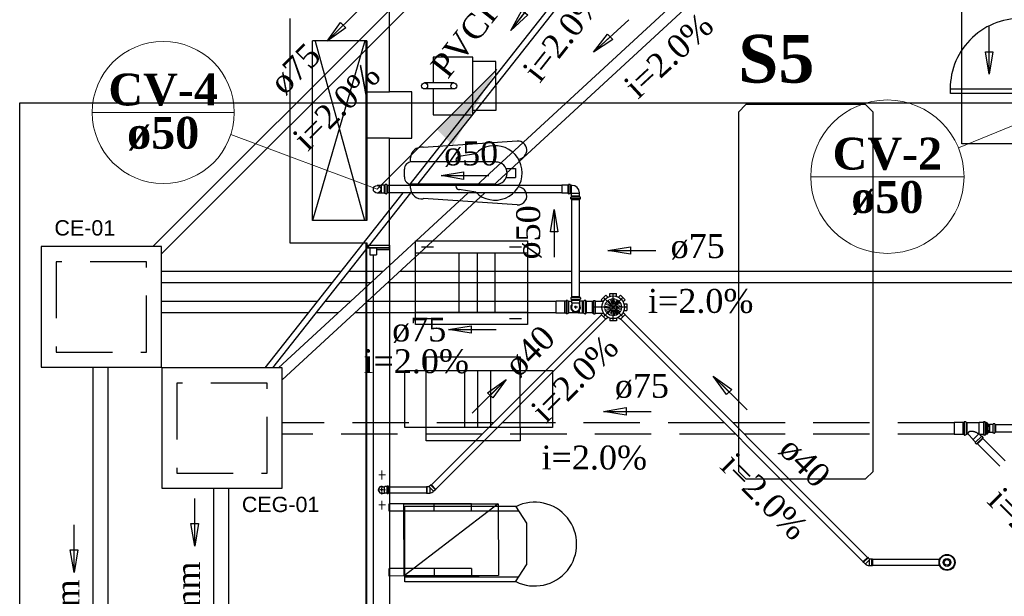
# Model space of a CAD drawing. Header units: millimetres. Extents: x 335 to 739279, y -1 to 84.
# Tile 25 of 244: x 349 to 358, y 34 to 39. Entities that reach past the tile are written whole.
import ezdxf

# ---------------------------------------------------------------- set-up
doc = ezdxf.new("R2010")
doc.units = ezdxf.units.MM
doc.header["$MEASUREMENT"] = 0
doc.linetypes.add('DASHDOT', pattern=[25.4, 12.7, -6.35, 0, -6.35])
doc.linetypes.add('Dashed', pattern=[0.75, 0.5, -0.25])
for name, color, linetype, lineweight in [('CV-Colunas', 7, 'Continuous', 20), ('CV-Indicação coluna', 5, 'Continuous', 20), ('CV-Sentido tubo', 7, 'Continuous', 20), ('CV-Seção tubo', 1, 'Continuous', 30), ('CV-Textos coluna', 7, 'Continuous', 20), ('CV-Textos tubo', 7, 'Continuous', 20), ('Nível 1', 7, 'Continuous', 5), ('Simbolos', 1, 'Continuous', 30), ('SIMBOLOS INT', 8, 'Continuous', 5), ('Simbolos_int', 1, 'Continuous', 30), ('Textos', 7, 'Continuous', 5), ('TQ-Sentido tubo', 7, 'Continuous', 20), ('TQ-Seção tubo', 1, 'Continuous', 30), ('TQ-Textos tubo', 7, 'Continuous', 20)]:
    doc.layers.add(name, color=color, linetype=linetype, lineweight=lineweight)
doc.styles.add('Arial', font='arial.ttf')
doc.styles.add('TimesNewRoman', font='times.ttf')
doc.styles.add('TimesNewRomanN', font='timesbd.ttf')
doc.dimstyles.get("Standard").update_dxf_attribs({"dimtxt": 0.18, "dimasz": 0.18, "dimexe": 0.18, "dimexo": 0.0625, "dimgap": 0.09, "dimtad": 0, "dimtih": 1, "dimtoh": 1, "dimdec": 4, "dimzin": 0, "dimdsep": 46, "dimtxsty": 'Standard', "dimcen": 0.09, "dimadec": 0, "dimazin": 0, "dimtfac": 1, "dimtdec": 4, "dimtofl": 0, "dimtmove": 0, "dimatfit": 3, "dimfxl": 0, "dimtolj": 1, "dimtzin": 0, "dimarcsym": 0})

msp = doc.modelspace()

# ---------------------------------------------------------------- hatches: boundary and pattern name
at = {"layer": 'CV-Colunas', "linetype": 'Continuous'}
msp.add_hatch(color=256, dxfattribs=at).paths.add_polyline_path([(352.9613, 38.1105), (353.1027, 37.9691), (353.4916, 38.6408), (352.9613, 38.1105)])

# ---------------------------------------------------------------- linework, layer by layer
at = {"color": 7}
for p, q in [((352.5398, 38.4439), (352.5398, 39.9229)), ((351.6568, 39.0939), (351.6568, 37.1039)), ((351.8568, 37.3029), (351.8568, 38.8949)), ((352.3408, 38.8949), (351.8568, 38.8949)), ((352.3208, 38.8949), (351.8568, 37.3029)), ((352.3208, 37.3029), (351.8848, 38.8899)), ((352.3298, 38.8949), (352.3298, 37.3029)), ((352.3408, 38.8949), (352.3408, 37.3029)), ((353.2798, 38.7509), (352.9268, 38.7509)), ((352.9268, 38.7509), (352.9268, 38.5219)), ((353.2798, 38.2409), (353.2798, 38.7509)), ((353.4838, 38.7119), (353.2798, 38.7119)), ((353.4838, 38.4959), (353.4838, 38.7119)), ((353.1108, 38.5219), (352.8518, 38.5219)), ((352.3408, 38.4439), (352.5398, 38.4439)), ((352.7388, 38.2449), (352.7388, 38.4439)), ((353.1108, 38.4689), (352.8518, 38.4689)), ((352.9268, 38.4689), (352.9268, 38.2409)), ((353.4838, 38.4959), (353.4838, 38.2789)), ((353.4838, 38.2789), (353.2798, 38.2789)), ((352.7388, 38.0319), (352.7388, 38.2449)), ((352.9268, 38.2409), (353.2798, 38.2409)), ((352.5398, 38.0319), (352.3408, 38.0319)), ((352.5398, 37.0849), (352.5398, 38.0319)), ((352.5398, 38.0319), (352.7388, 38.0319)), ((353.6738, 38.0059), (352.8388, 37.9509)), ((352.7248, 37.8549), (352.7248, 37.8229)), ((353.4838, 37.8229), (352.7388, 37.8229)), ((353.1308, 37.8389), (353.1308, 37.8229)), ((353.3038, 37.8949), (353.1578, 37.8709)), ((352.6718, 37.7569), (352.6718, 37.6899)), ((353.5758, 37.7639), (353.6578, 37.7639)), ((353.6578, 37.7639), (353.6578, 37.6839)), ((353.5758, 37.6839), (353.6578, 37.6839)), ((352.7248, 37.6239), (352.7248, 37.5889)), ((353.4838, 37.6239), (352.7388, 37.6239)), ((353.1308, 37.6239), (353.1308, 37.6079)), ((353.3058, 37.5529), (353.1578, 37.5769)), ((353.6738, 37.4409), (352.8388, 37.4969)), ((352.3408, 37.3029), (351.8568, 37.3029)), ((352.7708, 36.3799), (352.7708, 37.1229)), ((352.7708, 37.1229), (353.7648, 37.1229)), ((353.7648, 37.1229), (353.7648, 36.3799)), ((351.6568, 37.1039), (352.3408, 37.1039)), ((352.3298, 37.1039), (352.3298, 23.4719)), ((352.3408, 37.1039), (352.3408, 37.0849)), ((352.3408, 37.0849), (352.3408, 37.0609)), ((352.3408, 37.0849), (352.5398, 37.0849)), ((352.3408, 37.0609), (352.3408, 37.0849)), ((352.4258, 37.0609), (352.3408, 37.0609)), ((352.5398, 37.0609), (352.3408, 37.0609)), ((352.3408, 37.0609), (352.5398, 37.0609)), ((352.3408, 32.9969), (352.3408, 37.0609)), ((352.3658, 37.0609), (352.4258, 37.0609)), ((352.3658, 37.0609), (352.3658, 36.9999)), ((352.4258, 37.0609), (352.4258, 36.9999)), ((352.4258, 37.0609), (352.4258, 37.0429)), ((352.5398, 37.0429), (352.4258, 37.0429)), ((352.5398, 37.0429), (352.5398, 37.0849)), ((352.5398, 37.0849), (352.5398, 37.0609)), ((352.5398, 37.0609), (352.5398, 32.9969)), ((352.8238, 37.0689), (352.9308, 37.0689)), ((353.6058, 37.0689), (353.7118, 37.0689)), ((352.3658, 36.9999), (352.4258, 36.9999)), ((352.3958, 36.9999), (352.3958, 33.0569)), ((352.7708, 37.0159), (353.7648, 37.0159)), ((353.1598, 36.4859), (353.1598, 37.0159)), ((353.3198, 36.4859), (353.3198, 37.0159)), ((353.4788, 36.4859), (353.4788, 37.0159)), ((353.7648, 36.4859), (352.7708, 36.4859)), ((352.9308, 36.4319), (352.8238, 36.4319)), ((353.7118, 36.4319), (353.6058, 36.4319)), ((353.7648, 36.3799), (352.7708, 36.3799)), ((352.8668, 36.0929), (353.6998, 36.0929)), ((352.8668, 35.9739), (352.8668, 36.0929)), ((353.6998, 36.0929), (353.6998, 35.9739)), ((352.6758, 35.9739), (353.9848, 35.9739)), ((352.6758, 35.4689), (352.6758, 35.9739)), ((353.2098, 35.4689), (353.2098, 35.9739)), ((353.3248, 35.4689), (353.3248, 35.9739)), ((353.4388, 35.4689), (353.4388, 35.9739)), ((353.9848, 35.9739), (353.9848, 35.4689)), ((353.9848, 35.4689), (352.6758, 35.4689)), ((352.8668, 35.3499), (352.8668, 35.4689)), ((353.6998, 35.4689), (353.6998, 35.3499)), ((353.6998, 35.3499), (352.8668, 35.3499))]:
    msp.add_line(p, q, dxfattribs=at)
msp.add_line((352.7388, 38.4439), (352.5398, 38.4439))
at = {"color": 7, "linetype": 'Continuous'}
for p, q in [((352.8668, 35.4689), (352.8668, 35.9739)), ((353.6998, 35.4689), (353.6998, 35.9739))]:
    msp.add_line(p, q, dxfattribs=at)
at = {"color": 8}
for p, q in [((353.2688, 34.7909), (352.5378, 34.7909)), ((352.5378, 34.7269), (352.5378, 34.7909)), ((353.5048, 34.7909), (352.6718, 34.1539)), ((352.6758, 34.0999), (352.6758, 34.7689)), ((352.6758, 34.7689), (353.6678, 34.7689)), ((352.9358, 34.7269), (352.9358, 34.7909)), ((353.2688, 34.7269), (353.2688, 34.7909)), ((353.6588, 34.7689), (353.7568, 34.6209)), ((353.2688, 34.7269), (352.5378, 34.7269)), ((352.6758, 34.7289), (353.6828, 34.7289)), ((353.7568, 34.6209), (353.7568, 34.2489)), ((353.6588, 34.0999), (353.7568, 34.2489)), ((352.5378, 34.1509), (352.5378, 34.2179)), ((353.2688, 34.2189), (352.5398, 34.2179)), ((353.3358, 34.1539), (352.5398, 34.1509)), ((352.9378, 34.2189), (352.9378, 34.1539)), ((353.2688, 34.2189), (353.2688, 34.1549)), ((353.6828, 34.1399), (352.6758, 34.1399)), ((353.6588, 34.0999), (352.6758, 34.0999))]:
    msp.add_line(p, q, dxfattribs=at)
at = {"color": 3}
for points in [[(360.5256, 37.9821), (357.6157, 37.9821), (357.6157, 45.9081), (360.5256, 45.9081)], [(362.7184, 32.6495), (349.2607, 32.6495), (349.2607, 38.3474), (362.7184, 38.3474)]]:
    msp.add_lwpolyline(points, close=True, dxfattribs=at)
at = {"color": 7}
msp.add_lwpolyline([(358.1768, 38.4299), (357.5148, 38.4299), (357.5148, 38.4699), (358.1768, 38.4699), (358.1768, 38.4299)], close=True, dxfattribs=at)
msp.add_lwpolyline([(355.6358, 38.2629), (355.6358, 35.0789), (355.7008, 35.0129), (355.7008, 35.0129), (356.7618, 35.0129), (356.8298, 35.0789), (356.8298, 35.0789), (356.8298, 38.2629), (356.7618, 38.3299), (356.7618, 38.3299), (355.7008, 38.3299), (355.6358, 38.2629), (355.6358, 38.2629)], dxfattribs=at)
at = {"color": 8}
msp.add_lwpolyline([(352.6688, 34.7899), (353.5048, 34.7909), (353.5078, 34.1549), (352.6718, 34.1539), (352.6688, 34.7909)], dxfattribs=at)
at = {"color": 7}
for centre in [(352.8518, 38.4959), (353.1108, 38.4959)]:
    msp.add_circle(centre, 0.0265, dxfattribs=at)
for centre, radius, start, end in [((358.1378, 38.4699), 0.6247, 86.4571, 180), ((353.6788, 37.9269), 0.0796, 273.907, 93.5999), ((352.8258, 37.8519), 0.1004, 83.0865, 177.097), ((353.4758, 37.7249), 0.2417, 225.115, 135.47), ((352.7388, 37.7569), 0.0663, 90, 180), ((353.1638, 37.8369), 0.0338, 98.4951, 178.966), ((353.4838, 37.7219), 0.0995, 270, 90), ((352.7388, 37.6899), 0.0663, 180, 270), ((352.8258, 37.5939), 0.1004, 182.903, 276.914), ((353.1638, 37.6089), 0.0338, 181.034, 261.505), ((353.6788, 37.5209), 0.0796, 266.4, 86.7051)]:
    msp.add_arc(centre, radius, start, end, dxfattribs=at)
at = {"color": 8}
msp.add_arc((353.8288, 34.4339), 0.3715, 243.179, 116.821, dxfattribs=at)
at = {"layer": 'CV-Colunas', "linetype": 'Continuous'}
msp.add_line((352.431, 37.5802), (353.4916, 38.6408), dxfattribs=at)
at = {"layer": 'CV-Indicação coluna'}
for p, q in [((349.9034, 38.2604), (351.1634, 38.2604)), ((358.2768, 38.2309), (357.5857, 37.9485)), ((352.431, 37.5802), (351.1319, 38.0639)), ((356.2762, 37.6913), (357.6362, 37.6913))]:
    msp.add_line(p, q, dxfattribs=at)
for centre, radius in [((350.5334, 38.2604), 0.63), ((356.9562, 37.6913), 0.68)]:
    msp.add_circle(centre, radius, dxfattribs=at)
at = {"layer": 'CV-Seção tubo'}
for p, q in [((354.068, 37.6135), (352.524, 37.6135)), ((354.068, 37.5468), (352.524, 37.5468)), ((354.1577, 36.6269), (354.1577, 37.4872)), ((354.2243, 36.6269), (354.2243, 37.4872))]:
    msp.add_line(p, q, dxfattribs=at)
at = {"layer": 'Nível 1'}
for p, q in [((354.5073, 36.5579), (354.4813, 36.5959)), ((354.5143, 36.5609), (354.4973, 36.6049)), ((354.5183, 36.5629), (354.5103, 36.6079)), ((354.5263, 36.5629), (354.5283, 36.6089)), ((354.5303, 36.5629), (354.5413, 36.6079)), ((354.5373, 36.5599), (354.5583, 36.6009)), ((354.5413, 36.5579), (354.5693, 36.5949)), ((354.4953, 36.5329), (354.4483, 36.5309)), ((354.4953, 36.5379), (354.4493, 36.5439)), ((354.4963, 36.5259), (354.4513, 36.5129)), ((354.4973, 36.5449), (354.4543, 36.5619)), ((354.4983, 36.5209), (354.4563, 36.5009)), ((354.4993, 36.5489), (354.4603, 36.5729)), ((354.5023, 36.5149), (354.4663, 36.4859)), ((354.5033, 36.5549), (354.4713, 36.5879)), ((354.5053, 36.5119), (354.4753, 36.4759)), ((354.5113, 36.5079), (354.4903, 36.4659)), ((354.5163, 36.5059), (354.5023, 36.4619)), ((354.5233, 36.5049), (354.5213, 36.4589)), ((354.5283, 36.5049), (354.5333, 36.4589)), ((354.5293, 36.5049), (354.5383, 36.4599)), ((354.5353, 36.5069), (354.5513, 36.4639)), ((354.5363, 36.5069), (354.5553, 36.4649)), ((354.5393, 36.5089), (354.5633, 36.4689)), ((354.5403, 36.5099), (354.5673, 36.4719)), ((354.5453, 36.5129), (354.5773, 36.4809)), ((354.5463, 36.5149), (354.5803, 36.4839)), ((354.5473, 36.5529), (354.5823, 36.5819)), ((354.5493, 36.5479), (354.5903, 36.5709)), ((354.5493, 36.5189), (354.5883, 36.4939)), ((354.5523, 36.5419), (354.5973, 36.5539)), ((354.5523, 36.5249), (354.5963, 36.5109)), ((354.5533, 36.5369), (354.5993, 36.5419)), ((354.5533, 36.5299), (354.5993, 36.5229))]:
    msp.add_line(p, q, dxfattribs=at)
for radius in [0.0756, 0.0293]:
    msp.add_circle((354.5243, 36.5339), radius, dxfattribs=at)
at = {"layer": 'Simbolos', "color": 1}
for p, q in [((352.469, 37.6142), (352.431, 37.6142)), ((352.471, 37.6162), (352.469, 37.6142)), ((352.494, 37.6162), (352.471, 37.6162)), ((352.5, 37.6162), (352.494, 37.6162)), ((352.502, 37.6212), (352.502, 37.6182)), ((352.515, 37.6222), (352.503, 37.6222)), ((352.516, 37.6212), (352.517, 37.6172)), ((352.524, 37.6162), (352.519, 37.6162)), ((352.524, 37.6162), (352.524, 37.5442)), ((352.469, 37.5462), (352.431, 37.5462)), ((352.471, 37.5442), (352.469, 37.5462)), ((352.494, 37.5442), (352.471, 37.5442)), ((352.5, 37.5442), (352.494, 37.5442)), ((352.502, 37.5392), (352.502, 37.5422)), ((352.515, 37.5382), (352.503, 37.5382)), ((352.516, 37.5392), (352.517, 37.5432)), ((352.524, 37.5442), (352.519, 37.5442))]:
    msp.add_line(p, q, dxfattribs=at)
at = {"layer": 'Simbolos'}
for p, q in [((354.12, 37.6162), (354.068, 37.6162)), ((354.121, 37.6162), (354.12, 37.6162)), ((354.127, 37.6162), (354.121, 37.6162)), ((354.129, 37.6212), (354.128, 37.6182)), ((354.142, 37.6222), (354.13, 37.6222)), ((354.143, 37.6212), (354.144, 37.6172)), ((354.151, 37.6162), (354.145, 37.6162)), ((354.151, 37.6162), (354.151, 37.5442)), ((354.16, 37.6142), (354.151, 37.6142)), ((354.12, 37.5442), (354.068, 37.5442)), ((354.121, 37.5442), (354.12, 37.5442)), ((354.127, 37.5442), (354.121, 37.5442)), ((354.129, 37.5392), (354.128, 37.5422)), ((354.142, 37.5382), (354.13, 37.5382)), ((354.143, 37.5392), (354.144, 37.5432)), ((354.151, 37.5442), (354.145, 37.5442)), ((354.149, 37.4962), (354.149, 37.5082)), ((354.15, 37.5092), (354.153, 37.5092)), ((354.232, 37.4962), (354.15, 37.4962)), ((354.15, 37.4952), (354.154, 37.4942)), ((354.156, 37.5462), (354.151, 37.5462)), ((354.155, 37.5402), (354.157, 37.5422)), ((354.155, 37.5172), (354.155, 37.5402)), ((354.155, 37.5112), (354.155, 37.5172)), ((354.155, 37.4872), (354.155, 37.4922)), ((354.227, 37.4872), (354.155, 37.4872)), ((354.157, 37.5422), (354.157, 37.5452)), ((354.225, 37.5422), (354.225, 37.5492)), ((354.227, 37.5402), (354.225, 37.5422)), ((354.227, 37.5172), (354.227, 37.5402)), ((354.227, 37.5112), (354.227, 37.5172)), ((354.227, 37.4872), (354.227, 37.4922)), ((354.232, 37.4952), (354.228, 37.4942)), ((354.232, 37.5092), (354.229, 37.5092)), ((354.233, 37.4962), (354.233, 37.5082)), ((354.106, 36.5889), (354.106, 36.5919)), ((354.119, 36.5929), (354.108, 36.5929)), ((354.122, 36.5879), (354.121, 36.5919)), ((354.149, 36.6179), (354.149, 36.6059)), ((354.15, 36.6189), (354.154, 36.6199)), ((354.15, 36.6049), (354.153, 36.6049)), ((354.227, 36.6269), (354.155, 36.6269)), ((354.155, 36.6269), (354.155, 36.6219)), ((354.155, 36.6029), (354.155, 36.5969)), ((354.155, 36.5969), (354.155, 36.5739)), ((354.227, 36.6269), (354.227, 36.6219)), ((354.227, 36.6029), (354.227, 36.5969)), ((354.227, 36.5969), (354.227, 36.5739)), ((354.232, 36.6189), (354.228, 36.6199)), ((354.232, 36.6049), (354.229, 36.6049)), ((354.233, 36.6179), (354.233, 36.6059)), ((354.266, 36.5879), (354.266, 36.5919)), ((354.279, 36.5929), (354.267, 36.5929)), ((354.281, 36.5879), (354.28, 36.5919)), ((354.3493, 36.5919), (354.3493, 36.5889)), ((354.3503, 36.5929), (354.3633, 36.5929)), ((354.3643, 36.5919), (354.3653, 36.5889)), ((354.4173, 36.5989), (354.4593, 36.6409)), ((354.4283, 36.5869), (354.4173, 36.5989)), ((354.4763, 36.6239), (354.4593, 36.6409)), ((354.4943, 36.6559), (354.5543, 36.6559)), ((354.4943, 36.6559), (354.5543, 36.6559)), ((354.4943, 36.6319), (354.4943, 36.6559)), ((354.4943, 36.6319), (354.4943, 36.6559)), ((354.5543, 36.6319), (354.5543, 36.6559)), ((354.5543, 36.6319), (354.5543, 36.6559)), ((354.5723, 36.6239), (354.5893, 36.6409)), ((354.5723, 36.6239), (354.5893, 36.6409)), ((354.5893, 36.6409), (354.6313, 36.5989)), ((354.5893, 36.6409), (354.6313, 36.5989)), ((354.6143, 36.5819), (354.6313, 36.5989)), ((354.6143, 36.5819), (354.6313, 36.5989)), ((354.018, 36.5869), (354.017, 36.5859)), ((354.017, 36.5859), (354.017, 36.4819)), ((354.093, 36.5869), (354.018, 36.5869)), ((354.105, 36.5869), (354.093, 36.5869)), ((354.129, 36.5869), (354.123, 36.5869)), ((354.129, 36.5869), (354.129, 36.4809)), ((354.155, 36.5839), (354.129, 36.5839)), ((354.155, 36.5739), (354.157, 36.5719)), ((354.157, 36.5719), (354.157, 36.5479)), ((354.227, 36.5739), (354.225, 36.5719)), ((354.225, 36.5719), (354.225, 36.5479)), ((354.229, 36.5869), (354.227, 36.5849)), ((354.253, 36.5869), (354.229, 36.5869)), ((354.264, 36.5869), (354.253, 36.5869)), ((354.289, 36.5869), (354.283, 36.5869)), ((354.289, 36.4809), (354.289, 36.5869)), ((354.3413, 36.4809), (354.3413, 36.5869)), ((354.3413, 36.5869), (354.3473, 36.5869)), ((354.3663, 36.5869), (354.4383, 36.5869)), ((354.6223, 36.5639), (354.6463, 36.5639)), ((354.6223, 36.5639), (354.6463, 36.5639)), ((354.6223, 36.5039), (354.6463, 36.5039)), ((354.6223, 36.5039), (354.6463, 36.5039)), ((354.6463, 36.5639), (354.6463, 36.5039)), ((354.6463, 36.5639), (354.6463, 36.5039)), ((354.018, 36.4809), (354.017, 36.4819)), ((354.093, 36.4809), (354.018, 36.4809)), ((354.105, 36.4809), (354.093, 36.4809)), ((354.106, 36.4789), (354.106, 36.4759)), ((354.119, 36.4749), (354.108, 36.4749)), ((354.122, 36.4799), (354.121, 36.4759)), ((354.129, 36.4809), (354.123, 36.4809)), ((354.213, 36.4839), (354.129, 36.4839)), ((354.213, 36.4829), (354.214, 36.4809)), ((354.218, 36.4809), (354.214, 36.4809)), ((354.227, 36.4839), (354.218, 36.4839)), ((354.218, 36.4829), (354.218, 36.4809)), ((354.229, 36.4809), (354.227, 36.4839)), ((354.253, 36.4809), (354.229, 36.4809)), ((354.264, 36.4809), (354.253, 36.4809)), ((354.266, 36.4799), (354.266, 36.4759)), ((354.279, 36.4749), (354.267, 36.4749)), ((354.281, 36.4799), (354.28, 36.4759)), ((354.289, 36.4809), (354.283, 36.4809)), ((354.3413, 36.4809), (354.3473, 36.4809)), ((354.3493, 36.4759), (354.3493, 36.4789)), ((354.3503, 36.4749), (354.3633, 36.4749)), ((354.3643, 36.4759), (354.3653, 36.4789)), ((354.3663, 36.4809), (354.4383, 36.4809)), ((354.4283, 36.4809), (354.4173, 36.4689)), ((354.4593, 36.4269), (354.4173, 36.4689)), ((354.4763, 36.4439), (354.4593, 36.4269)), ((354.4943, 36.4359), (354.4943, 36.4119)), ((354.5543, 36.4359), (354.5543, 36.4119)), ((354.5723, 36.4439), (354.5893, 36.4269)), ((354.5723, 36.4439), (354.5893, 36.4269)), ((354.6313, 36.4689), (354.5893, 36.4269)), ((354.6313, 36.4689), (354.5893, 36.4269)), ((354.6143, 36.4859), (354.6313, 36.4689)), ((354.6143, 36.4859), (354.6313, 36.4689)), ((354.5543, 36.4119), (354.4943, 36.4119)), ((352.4712, 34.9419), (352.4842, 34.9419)), ((352.4842, 34.9419), (352.4972, 34.9419)), ((352.4992, 34.9439), (352.4972, 34.9419)), ((352.5182, 34.9439), (352.4992, 34.9439)), ((352.5192, 34.9469), (352.5192, 34.9449)), ((352.5272, 34.9479), (352.5212, 34.9479)), ((352.5282, 34.9469), (352.5292, 34.9449)), ((352.5342, 34.9439), (352.5302, 34.9439)), ((352.5342, 34.9439), (352.5342, 34.8849)), ((352.8687, 34.9449), (352.8747, 34.9449)), ((352.8687, 34.9449), (352.8687, 34.8849)), ((352.8747, 34.9449), (352.8757, 34.9439)), ((352.8757, 34.9439), (352.8937, 34.9439)), ((352.9067, 34.9569), (352.8937, 34.9439)), ((352.9097, 34.9619), (352.9067, 34.9589)), ((352.9067, 34.9589), (352.9067, 34.9569)), ((352.9097, 34.9619), (352.9527, 34.9189)), ((352.4712, 34.8869), (352.4842, 34.8869)), ((352.4842, 34.8869), (352.4972, 34.8869)), ((352.4992, 34.8849), (352.4972, 34.8869)), ((352.5182, 34.8849), (352.4992, 34.8849)), ((352.5192, 34.8819), (352.5192, 34.8839)), ((352.5272, 34.8809), (352.5212, 34.8809)), ((352.5282, 34.8819), (352.5292, 34.8839)), ((352.5342, 34.8849), (352.5302, 34.8849)), ((352.8687, 34.8849), (352.8747, 34.8849)), ((352.8747, 34.8849), (352.8757, 34.8859)), ((352.8757, 34.8859), (352.8957, 34.8859)), ((352.8957, 34.8859), (352.8977, 34.8879)), ((352.9337, 34.9019), (352.9307, 34.9019)), ((352.9477, 34.9159), (352.9337, 34.9019)), ((352.9497, 34.9159), (352.9477, 34.9159)), ((352.9527, 34.9189), (352.9497, 34.9159)), ((356.7828, 34.3184), (356.7398, 34.2754)), ((356.7398, 34.2754), (356.7428, 34.2724)), ((356.7428, 34.2724), (356.7448, 34.2724)), ((356.7448, 34.2724), (356.7588, 34.2584)), ((356.7588, 34.2584), (356.7618, 34.2584)), ((356.7828, 34.3184), (356.7858, 34.3154)), ((356.7858, 34.3154), (356.7858, 34.3134)), ((356.7858, 34.3134), (356.7988, 34.3004)), ((356.7968, 34.2424), (356.7948, 34.2444)), ((356.8168, 34.2424), (356.7968, 34.2424)), ((356.8168, 34.3004), (356.7988, 34.3004)), ((356.8178, 34.3014), (356.8168, 34.3004)), ((356.8178, 34.2414), (356.8168, 34.2424)), ((356.8238, 34.3014), (356.8178, 34.3014)), ((356.8238, 34.2414), (356.8178, 34.2414)), ((356.8238, 34.3014), (356.8238, 34.2414))]:
    msp.add_line(p, q, dxfattribs=at)
at = {"layer": 'Simbolos', "linetype": 'Dashed'}
for p, q in [((357.5495, 35.5114), (357.5485, 35.5104)), ((357.5485, 35.5104), (357.5485, 35.4064)), ((357.6245, 35.5114), (357.5495, 35.5114)), ((357.6365, 35.5114), (357.6245, 35.5114)), ((357.6375, 35.5134), (357.6375, 35.5164)), ((357.6505, 35.5174), (357.6395, 35.5174)), ((357.6535, 35.5124), (357.6525, 35.5164)), ((357.6605, 35.5114), (357.6545, 35.5114)), ((357.6605, 35.5114), (357.6605, 35.4054)), ((357.7565, 35.5084), (357.6605, 35.5084)), ((357.7565, 35.5084), (357.7565, 35.5104)), ((357.7605, 35.5104), (357.7565, 35.5104)), ((357.7605, 35.5084), (357.7605, 35.5104)), ((357.7695, 35.5084), (357.7605, 35.5084)), ((357.7715, 35.5114), (357.7695, 35.5084)), ((357.7955, 35.5114), (357.7715, 35.5114)), ((357.8065, 35.5114), (357.7955, 35.5114)), ((357.8085, 35.5124), (357.8085, 35.5164)), ((357.8215, 35.5174), (357.8095, 35.5174)), ((357.8235, 35.5124), (357.8225, 35.5164)), ((357.8315, 35.5114), (357.8255, 35.5114)), ((357.8315, 35.5114), (357.8315, 35.4054)), ((357.8405, 35.5084), (357.8315, 35.5084)), ((357.8405, 35.5084), (357.8515, 35.4894)), ((357.8605, 35.4924), (357.8505, 35.4924)), ((357.8625, 35.4944), (357.8605, 35.4924)), ((357.8915, 35.4944), (357.8625, 35.4944)), ((357.8935, 35.4994), (357.8935, 35.4964)), ((357.9065, 35.5004), (357.8945, 35.5004)), ((357.9075, 35.4994), (357.9085, 35.4954)), ((357.9155, 35.4944), (357.9105, 35.4944)), ((357.9155, 35.4944), (357.9155, 35.4224)), ((357.5495, 35.4054), (357.5485, 35.4064)), ((357.6245, 35.4054), (357.5495, 35.4054)), ((357.6365, 35.4054), (357.6245, 35.4054)), ((357.6375, 35.4034), (357.6375, 35.4004)), ((357.6505, 35.3994), (357.6395, 35.3994)), ((357.6535, 35.4044), (357.6525, 35.4004)), ((357.6605, 35.4054), (357.6545, 35.4054)), ((357.6715, 35.4084), (357.6605, 35.4084)), ((357.7175, 35.3624), (357.6715, 35.4084)), ((357.8055, 35.3724), (357.7545, 35.3214)), ((357.7605, 35.4124), (357.7565, 35.4144)), ((357.7885, 35.3894), (357.7755, 35.4034)), ((357.7955, 35.4054), (357.7765, 35.4054)), ((357.7935, 35.3914), (357.7905, 35.3894)), ((357.8065, 35.4054), (357.7955, 35.4054)), ((357.8035, 35.3834), (357.7955, 35.3914)), ((357.8035, 35.3814), (357.8015, 35.3784)), ((357.8055, 35.3724), (357.8015, 35.3764)), ((357.8085, 35.4044), (357.8085, 35.4004)), ((357.8215, 35.3994), (357.8095, 35.3994)), ((357.8235, 35.4044), (357.8225, 35.4004)), ((357.8315, 35.4054), (357.8255, 35.4054)), ((357.8405, 35.4084), (357.8315, 35.4084)), ((357.8405, 35.4084), (357.8515, 35.4274)), ((357.8605, 35.4244), (357.8505, 35.4244)), ((357.8625, 35.4224), (357.8605, 35.4244)), ((357.8915, 35.4224), (357.8625, 35.4224)), ((357.8935, 35.4174), (357.8935, 35.4204)), ((357.9065, 35.4164), (357.8945, 35.4164)), ((357.9075, 35.4174), (357.9085, 35.4214)), ((357.9155, 35.4224), (357.9105, 35.4224)), ((357.7175, 35.3584), (357.7175, 35.3624)), ((357.7375, 35.3384), (357.7175, 35.3584)), ((357.7355, 35.3334), (357.7375, 35.3364)), ((357.7435, 35.3234), (357.7355, 35.3314)), ((357.7455, 35.3234), (357.7485, 35.3254)), ((357.7545, 35.3214), (357.7505, 35.3254))]:
    msp.add_line(p, q, dxfattribs=at)
at = {"layer": 'Simbolos', "linetype": 'Continuous'}
msp.add_lwpolyline([(349.4517, 36.0039), (350.5187, 36.0039), (350.5187, 37.0709), (349.4517, 37.0709), (349.4517, 36.0039)], close=True, dxfattribs=at)
at = {"layer": 'Simbolos', "color": 5, "linetype": 'Continuous'}
msp.add_lwpolyline([(350.5221, 34.9284), (351.5891, 34.9284), (351.5891, 35.9954), (350.5221, 35.9954), (350.5221, 34.9284)], close=True, dxfattribs=at)
at = {"layer": 'Simbolos', "color": 1}
msp.add_circle((352.431, 37.5802), 0.0338, dxfattribs=at)
at = {"layer": 'Simbolos'}
for centre, radius in [((354.5243, 36.5339), 0.1007), ((357.4853, 34.2714), 0.0713), ((357.4853, 34.2714), 0.0347)]:
    msp.add_circle(centre, radius, dxfattribs=at)
at = {"layer": 'Simbolos', "color": 1}
for centre, start, end in [((352.5, 37.6182), 270, 355), ((352.503, 37.6212), 90, 175), ((352.515, 37.6212), 15, 90), ((352.519, 37.6182), 195, 270), ((352.5, 37.5422), 5, 90), ((352.519, 37.5422), 90, 165)]:
    msp.add_arc(centre, 0.00133, start, end, dxfattribs=at)
at = {"layer": 'Simbolos'}
for centre, radius, start, end in [((354.127, 37.6182), 0.00133, 270, 355), ((354.13, 37.6212), 0.00133, 90, 175), ((354.142, 37.6212), 0.00133, 15, 90), ((354.145, 37.6182), 0.00133, 195, 270), ((354.16, 37.5492), 0.0652, 0, 90), ((352.503, 37.5392), 0.00133, 185, 270), ((352.515, 37.5392), 0.00133, 270, 345), ((354.127, 37.5422), 0.00133, 5, 90), ((354.13, 37.5392), 0.00133, 185, 270), ((354.142, 37.5392), 0.00133, 270, 345), ((354.145, 37.5422), 0.00133, 90, 165), ((354.15, 37.5082), 0.00133, 95, 180), ((354.15, 37.4962), 0.00133, 180, 255), ((354.153, 37.5112), 0.00133, 275, 0), ((354.153, 37.4922), 0.00133, 0, 75), ((354.156, 37.5452), 0.00133, 0, 90), ((354.229, 37.5112), 0.00133, 180, 265), ((354.229, 37.4922), 0.00133, 105, 180), ((354.232, 37.5082), 0.00133, 0, 85), ((354.232, 37.4962), 0.00133, 285, 0), ((354.108, 36.5919), 0.00133, 90, 175), ((354.119, 36.5919), 0.00133, 15, 90), ((354.15, 36.6179), 0.00133, 105, 180), ((354.15, 36.6059), 0.00133, 180, 265), ((354.153, 36.6029), 0.00133, 0.00007, 84.9999), ((354.153, 36.6219), 0.00133, 285, 0.00007), ((354.229, 36.6219), 0.00133, 180, 255), ((354.229, 36.6029), 0.00133, 94.9999, 180), ((354.232, 36.6059), 0.00133, 275, 0.00007), ((354.232, 36.6179), 0.00133, 0.00007, 74.9999), ((354.267, 36.5919), 0.00133, 89.9999, 175), ((354.279, 36.5919), 0.00133, 15, 89.9999), ((354.3503, 36.5919), 0.00133, 90, 175), ((354.3633, 36.5919), 0.00133, 5.00001, 90), ((354.4923, 36.6319), 0.002, 288.161, 0.00001), ((354.5563, 36.6319), 0.002, 180, 251.839), ((354.5703, 36.6259), 0.002, 243.161, 315), ((354.105, 36.5889), 0.00133, 270, 355), ((354.123, 36.5879), 0.00133, 195, 270), ((354.191, 36.5339), 0.0365, 157.953, 22.0469), ((354.264, 36.5879), 0.00133, 270, 355), ((354.283, 36.5879), 0.00133, 195, 270), ((354.3473, 36.5889), 0.00133, 270, 355), ((354.3663, 36.5889), 0.00133, 185, 270), ((354.4383, 36.5889), 0.002, 270, 327.387), ((354.6163, 36.5799), 0.002, 135, 206.839), ((354.6223, 36.5659), 0.002, 198.161, 270), ((354.6223, 36.5019), 0.002, 90, 161.839), ((354.105, 36.4789), 0.00133, 5, 90), ((354.108, 36.4759), 0.00133, 185, 270), ((354.119, 36.4759), 0.00133, 270, 345), ((354.123, 36.4799), 0.00133, 90, 165), ((354.264, 36.4799), 0.00133, 5.00019, 89.9999), ((354.267, 36.4759), 0.00133, 185, 270), ((354.279, 36.4759), 0.00133, 270, 345), ((354.283, 36.4799), 0.00133, 89.9999, 165), ((354.3473, 36.4789), 0.00133, 5.00001, 90), ((354.3503, 36.4759), 0.00133, 185, 270), ((354.3633, 36.4759), 0.00133, 270, 355), ((354.3663, 36.4789), 0.00133, 90, 175), ((354.4383, 36.4789), 0.002, 32.613, 90), ((354.4923, 36.4359), 0.002, 0.00001, 71.839), ((354.5563, 36.4359), 0.002, 108.161, 180), ((354.5703, 36.4419), 0.002, 45, 116.839), ((354.6163, 36.4879), 0.002, 153.161, 225), ((352.4712, 34.9149), 0.0274, 90, 270), ((352.5182, 34.9449), 0.00133, 270, 355), ((352.5212, 34.9469), 0.00133, 90, 175), ((352.5272, 34.9469), 0.00133, 15, 90), ((352.5302, 34.9449), 0.00133, 195, 270), ((352.5182, 34.8839), 0.00133, 5, 90), ((352.5212, 34.8819), 0.00133, 185, 270), ((352.5272, 34.8819), 0.00133, 270, 345), ((352.5302, 34.8839), 0.00133, 90, 165), ((352.8857, 34.9639), 0.0779, 278.933, 306.067), ((356.8068, 34.3204), 0.0779, 233.933, 261.067)]:
    msp.add_arc(centre, radius, start, end, dxfattribs=at)
at = {"layer": 'Simbolos', "linetype": 'Dashed'}
for centre, radius, start, end in [((357.6365, 35.5134), 0.00133, 270, 355), ((357.6395, 35.5164), 0.00133, 89.9999, 175), ((357.6505, 35.5164), 0.00133, 15, 89.9999), ((357.6545, 35.5124), 0.00133, 195, 270), ((357.8065, 35.5124), 0.00133, 270, 355), ((357.8095, 35.5164), 0.00133, 90, 175), ((357.8215, 35.5164), 0.00133, 15, 90), ((357.8255, 35.5124), 0.00133, 195, 270), ((357.7875, 35.4584), 0.0714, 334.154, 25.846), ((357.8915, 35.4964), 0.00133, 270, 355), ((357.8945, 35.4994), 0.00133, 90, 175), ((357.9065, 35.4994), 0.00133, 15, 90), ((357.9105, 35.4964), 0.00133, 195, 270), ((357.6365, 35.4034), 0.00133, 4.99995, 89.9999), ((357.6395, 35.4004), 0.00133, 185, 270), ((357.6505, 35.4004), 0.00133, 270, 345), ((357.6545, 35.4044), 0.00133, 89.9999, 165), ((357.6895, 35.4124), 0.0192, 149.386, 191.034), ((357.7285, 35.4204), 0.059, 191.034, 191.67), ((357.6895, 35.4124), 0.0192, 107.738, 149.386), ((357.7015, 35.3744), 0.059, 84.359, 107.738), ((357.6965, 35.3274), 0.1062, 70.305, 84.359), ((357.6735, 35.2624), 0.1755, 61.924, 70.305), ((357.6735, 35.2624), 0.1755, 59.386, 60.334), ((357.6735, 35.2624), 0.1755, 54.611, 59.386), ((357.7765, 35.4044), 0.00133, 90, 225), ((357.7895, 35.3904), 0.00133, 225, 310), ((357.7945, 35.3904), 0.00133, 45, 130), ((357.8025, 35.3774), 0.00133, 150, 225), ((357.8025, 35.3824), 0.00133, 330, 45), ((357.8065, 35.4044), 0.00133, 5, 90), ((357.8095, 35.4004), 0.00133, 185, 270), ((357.8215, 35.4004), 0.00133, 270, 345), ((357.8255, 35.4044), 0.00133, 90, 165), ((357.8915, 35.4204), 0.00133, 5, 90), ((357.8945, 35.4174), 0.00133, 185, 270), ((357.9065, 35.4174), 0.00133, 270, 345), ((357.9105, 35.4204), 0.00133, 90, 165), ((357.7365, 35.3324), 0.00133, 140, 225), ((357.7365, 35.3374), 0.00133, 320, 45), ((357.7445, 35.3244), 0.00133, 225, 300), ((357.7495, 35.3244), 0.00133, 45, 120)]:
    msp.add_arc(centre, radius, start, end, dxfattribs=at)
at = {"layer": 'SIMBOLOS INT', "color": 1}
for p, q in [((352.469, 37.5462), (352.469, 37.6142)), ((352.494, 37.5442), (352.494, 37.6162)), ((352.501, 37.6162), (352.501, 37.5442)), ((352.518, 37.6162), (352.518, 37.5442))]:
    msp.add_line(p, q, dxfattribs=at)
at = {"layer": 'SIMBOLOS INT', "linetype": 'Continuous'}
for p, q in [((352.4728, 35.0479), (352.4448, 35.0479)), ((352.4448, 35.0479), (352.5058, 35.0479)), ((352.4728, 35.0479), (352.4728, 35.0859)), ((352.4728, 35.0859), (352.4728, 35.0079)), ((352.4728, 34.9149), (352.4728, 34.9519)), ((352.4728, 34.9519), (352.4728, 34.8739)), ((352.4728, 34.9149), (352.4448, 34.9149)), ((352.4448, 34.9149), (352.5058, 34.9149)), ((352.4728, 34.7819), (352.4448, 34.7819)), ((352.4448, 34.7819), (352.5058, 34.7819)), ((352.4728, 34.7819), (352.4728, 34.8189)), ((352.4728, 34.8189), (352.4728, 34.7409))]:
    msp.add_line(p, q, dxfattribs=at)
at = {"layer": 'Simbolos_int'}
for p, q in [((354.068, 37.6162), (354.068, 37.5442)), ((354.121, 37.6162), (354.121, 37.5442)), ((354.128, 37.6162), (354.128, 37.5442)), ((354.144, 37.6162), (354.144, 37.5442)), ((354.151, 37.5462), (354.151, 37.6142)), ((354.227, 37.5172), (354.155, 37.5172)), ((354.227, 37.5102), (354.155, 37.5102)), ((354.227, 37.4932), (354.155, 37.4932)), ((354.225, 37.5422), (354.157, 37.5422)), ((354.227, 36.6209), (354.155, 36.6209)), ((354.227, 36.6039), (354.155, 36.6039)), ((354.155, 36.5969), (354.227, 36.5969)), ((354.093, 36.5869), (354.093, 36.4809)), ((354.106, 36.5869), (354.106, 36.4809)), ((354.122, 36.5869), (354.122, 36.4809)), ((354.129, 36.5839), (354.129, 36.4839)), ((354.157, 36.5719), (354.225, 36.5719)), ((354.207, 36.5339), (354.177, 36.5339)), ((354.191, 36.5339), (354.191, 36.5469)), ((354.191, 36.5469), (354.191, 36.5219)), ((354.227, 36.5569), (354.227, 36.5739)), ((354.227, 36.4839), (354.227, 36.5109)), ((354.253, 36.4809), (354.253, 36.5869)), ((354.265, 36.4809), (354.265, 36.5869)), ((354.282, 36.4809), (354.282, 36.5869)), ((354.3493, 36.5869), (354.3493, 36.4809)), ((354.3653, 36.5869), (354.3653, 36.4809)), ((354.213, 36.4829), (354.213, 36.4979)), ((354.218, 36.4829), (354.218, 36.5009)), ((352.4712, 34.9059), (352.4712, 34.9309)), ((352.4972, 34.8869), (352.4972, 34.9419)), ((352.5192, 34.8849), (352.5192, 34.9439)), ((352.5292, 34.8849), (352.5292, 34.9439)), ((352.8757, 34.8859), (352.8757, 34.9439)), ((352.8957, 34.9389), (352.8937, 34.9439)), ((352.8977, 34.9349), (352.8957, 34.9389)), ((352.8977, 34.9349), (352.8977, 34.8879)), ((352.9307, 34.9019), (352.8977, 34.9349)), ((352.9067, 34.9569), (352.9477, 34.9159)), ((352.4812, 34.9149), (352.4602, 34.9149)), ((356.7858, 34.3134), (356.7448, 34.2724)), ((356.7618, 34.2584), (356.7948, 34.2914)), ((356.7948, 34.2914), (356.7968, 34.2954)), ((356.7948, 34.2914), (356.7948, 34.2444)), ((356.7968, 34.2954), (356.7988, 34.3004)), ((356.8168, 34.2424), (356.8168, 34.3004))]:
    msp.add_line(p, q, dxfattribs=at)
at = {"layer": 'Simbolos_int', "linetype": 'DASHDOT', "ltscale": 0.05}
for p, q in [((354.4383, 36.4479), (354.6103, 36.6199)), ((354.6103, 36.4479), (354.4383, 36.6199)), ((354.5243, 36.4119), (354.5243, 36.6559)), ((354.6463, 36.5339), (354.3413, 36.5339))]:
    msp.add_line(p, q, dxfattribs=at)
at = {"layer": 'Simbolos_int', "linetype": 'Dashed'}
for p, q in [((357.6245, 35.5114), (357.6245, 35.4054)), ((357.6375, 35.5114), (357.6375, 35.4054)), ((357.6535, 35.5114), (357.6535, 35.4054)), ((357.6605, 35.4084), (357.6605, 35.5084)), ((357.7695, 35.4094), (357.7695, 35.5084)), ((357.8085, 35.5114), (357.8085, 35.4054)), ((357.8245, 35.5114), (357.8245, 35.4054)), ((357.8405, 35.5084), (357.8405, 35.4084)), ((357.8625, 35.4944), (357.8625, 35.4224)), ((357.8925, 35.4944), (357.8925, 35.4224)), ((357.9095, 35.4944), (357.9095, 35.4224)), ((357.7665, 35.4114), (357.7175, 35.3624)), ((357.7895, 35.3884), (357.7385, 35.3374)), ((357.8015, 35.3774), (357.7495, 35.3254))]:
    msp.add_line(p, q, dxfattribs=at)
msp.add_lwpolyline([(349.5847, 36.1369), (350.3847, 36.1369), (350.3847, 36.9369), (349.5847, 36.9369), (349.5847, 36.1369)], close=True, dxfattribs=at)
at = {"layer": 'Simbolos_int', "color": 5, "linetype": 'Dashed'}
msp.add_lwpolyline([(350.6551, 35.0614), (351.4551, 35.0614), (351.4551, 35.8614), (350.6551, 35.8614), (350.6551, 35.0614)], close=True, dxfattribs=at)
at = {"layer": 'Simbolos_int'}
for radius in [0.0657, 0.0247]:
    msp.add_circle((357.4853, 34.2714), radius, dxfattribs=at)
for centre, radius, start, end in [((354.191, 36.5339), 0.0424, 142.861, 37.1389), ((352.4712, 34.9149), 0.0304, 64.6232, 295.377)]:
    msp.add_arc(centre, radius, start, end, dxfattribs=at)
at = {"layer": 'TQ-Seção tubo'}
for p, q in [((353.2105, 39.8394), (350.4419, 37.0709)), ((355.7439, 39.8556), (353.3109, 37.6135)), ((355.8915, 39.8556), (353.4585, 37.6135)), ((353.2812, 39.7687), (350.5187, 37.0062)), ((353.2385, 37.5468), (352.1936, 36.5839)), ((353.3862, 37.5468), (352.3413, 36.5839)), ((352.1108, 36.851), (350.5187, 36.851)), ((352.4835, 36.851), (352.1788, 36.851)), ((354.1577, 36.851), (352.6311, 36.851)), ((359.405, 36.851), (354.2243, 36.851)), ((352.0319, 36.751), (350.5187, 36.751)), ((352.375, 36.751), (352.0999, 36.751)), ((354.1577, 36.751), (352.5226, 36.751)), ((359.405, 36.751), (354.2243, 36.751)), ((351.9001, 36.5839), (350.5187, 36.5839)), ((352.1936, 36.5839), (351.5552, 35.9956)), ((352.3413, 36.5839), (351.5891, 35.8908)), ((352.1936, 36.5839), (351.968, 36.5839)), ((354.017, 36.5839), (352.3413, 36.5839)), ((354.3413, 36.5839), (354.289, 36.5839)), ((351.8212, 36.4839), (350.5187, 36.4839)), ((352.0851, 36.4839), (351.8891, 36.4839)), ((354.017, 36.4839), (352.2327, 36.4839)), ((352.9124, 34.9593), (354.4195, 36.4667)), ((352.9501, 34.9215), (354.4572, 36.429)), ((354.3413, 36.4839), (354.289, 36.4839)), ((356.7425, 34.278), (354.5915, 36.429)), ((356.7802, 34.3158), (354.6292, 36.4668)), ((349.909, 36.0039), (349.9092, 29.5982)), ((350.0424, 36.0039), (350.0425, 29.5982)), ((352.5342, 34.9416), (352.8687, 34.9416)), ((352.5342, 34.8882), (352.8687, 34.8882)), ((357.414, 34.2981), (356.8239, 34.2981)), ((357.414, 34.2447), (356.8239, 34.2447))]:
    msp.add_line(p, q, dxfattribs=at)
at = {"layer": 'TQ-Seção tubo', "color": 5}
for p, q in [((354.4813, 39.8556), (352.7124, 37.6135)), ((354.5492, 39.8556), (352.7803, 37.6135)), ((352.6598, 37.5468), (351.9001, 36.5839)), ((352.7277, 37.5468), (351.968, 36.5839)), ((351.9001, 36.5839), (351.4358, 35.9954)), ((351.968, 36.5839), (351.5037, 35.9954)), ((350.9795, 34.9284), (350.9796, 30.9903)), ((351.1128, 34.9284), (351.1129, 30.9903))]:
    msp.add_line(p, q, dxfattribs=at)
at = {"layer": 'TQ-Seção tubo', "linetype": 'Dashed'}
for p, q in [((353.4614, 35.5084), (351.5891, 35.5084)), ((355.5121, 35.5084), (353.5368, 35.5084)), ((357.5485, 35.5084), (355.5876, 35.5084)), ((359.0822, 35.4917), (357.9155, 35.4917)), ((353.3614, 35.4084), (351.5891, 35.4084)), ((355.6121, 35.4084), (353.4369, 35.4084)), ((357.5485, 35.4084), (355.6876, 35.4084)), ((359.0612, 34.1128), (357.8036, 35.3705)), ((359.0822, 35.4251), (357.9155, 35.4251)), ((359.0141, 34.0657), (357.7564, 35.3233))]:
    msp.add_line(p, q, dxfattribs=at)

# ---------------------------------------------------------------- texts
at = {"layer": 'CV-Textos coluna', "char_height": 0.2824, "attachment_point": 8, "line_spacing_factor": 0.798, "style": 'TimesNewRomanN'}
for s, insert, width in [('CV-4', (350.5334, 38.3166), 1.741633), ('ø50', (350.5334, 37.9216), 1.152387), ('CV-2', (356.9558, 37.7481), 1.741633), ('ø50', (356.9558, 37.3521), 1.152387)]:
    msp.add_mtext(s, dxfattribs=dict(at, insert=insert, width=width))
at = {"layer": 'CV-Textos tubo', "insert": (353.2646, 37.7785), "char_height": 0.2118, "width": 0.896301, "attachment_point": 8, "line_spacing_factor": 0.798, "style": 'TimesNewRoman'}
msp.add_mtext('ø50', dxfattribs=at)
at = {"layer": 'CV-Textos tubo', "insert": (353.8897, 37.1974), "char_height": 0.2118, "width": 0.896301, "attachment_point": 8, "rotation": 90.00021, "line_spacing_factor": 0.798, "style": 'TimesNewRoman'}
msp.add_mtext('ø50', dxfattribs=at)
at = {"layer": 'Simbolos', "char_height": 0.13619, "attachment_point": 7, "line_spacing_factor": 0.798, "style": 'Arial'}
for s, insert, width in [('CE-01', (349.5687, 37.1675), 1.203769), ('CEG-01', (351.2312, 34.7158), 1.5332)]:
    msp.add_mtext(s, dxfattribs=dict(at, insert=insert, width=width))
at = {"layer": 'Textos', "color": 3, "insert": (355.6335, 38.5189), "char_height": 0.4236, "width": 1.298882, "attachment_point": 7, "line_spacing_factor": 0.9, "style": 'TimesNewRomanN'}
msp.add_mtext('S5', dxfattribs=at)
at = {"layer": 'TQ-Textos tubo', "char_height": 0.2118, "line_spacing_factor": 0.798, "style": 'TimesNewRoman'}
for s, insert, width, attachment_point, rotation in [('PVCR', (353.5785, 39.2023), 1.554748, 9, 51.72663), ('i=2.0%', (354.166, 38.8772), 1.74329, 8, 51.72663), ('i=2.0%', (355.0905, 38.6853), 1.74329, 8, 42.66244), ('ø75', (351.6174, 38.3963), 0.896301, 7, 45.00011), ('i=2.0%', (352.1482, 38.2347), 1.74329, 8, 45.00011), ('ø40', (353.6964, 35.8933), 0.896301, 7, 45.00583), ('i=2.0%', (354.2602, 35.8232), 1.74329, 8, 45.00583), ('ø40', (355.9723, 35.2479), 0.896301, 7, 314.99989), ('i=2.0%', (355.7879, 34.7801), 1.74329, 8, 314.99989), ('i=2.0%', (358.1582, 34.4723), 1.74329, 8, 314.99989), ('ø100 mm', (350.8739, 33.0619), 2.271208, 7, 90.00021), ('ø100 mm', (349.8039, 32.9039), 2.271208, 7, 90.00021)]:
    msp.add_mtext(s, dxfattribs=dict(at, insert=insert, width=width, attachment_point=attachment_point, rotation=rotation))
for s, insert, width, attachment_point in [('ø75', (355.0338, 36.9568), 0.896301, 7), ('i=2.0%', (355.3005, 36.4793), 1.74329, 8), ('ø75', (352.5643, 36.2172), 0.896301, 7), ('i=2.0%', (352.7773, 35.945), 1.74329, 8), ('ø75', (354.539, 35.7177), 0.896301, 7), ('i=2.0%', (354.3568, 35.0908), 1.74329, 8)]:
    msp.add_mtext(s, dxfattribs=dict(at, insert=insert, width=width, attachment_point=attachment_point))

# ---------------------------------------------------------------- leaders
at = {"layer": 'CV-Sentido tubo'}
for points in [[(357.8581, 38.5987), (357.8581, 39.0223)], [(352.9981, 37.7005), (353.4217, 37.7005)], [(354.0011, 37.4014), (354.0011, 36.9778)]]:
    msp.add_leader(points, dimstyle='Standard', override={"dimasz": 0.2, "dimldrblk": 'CLOSED'}, dxfattribs=at)
at = {"layer": 'TQ-Sentido tubo'}
for points in [[(353.6169, 38.9886), (353.8792, 39.3212)], [(351.9883, 38.8924), (352.2878, 39.192)], [(354.3505, 38.7951), (354.662, 39.0822)], [(354.4782, 37.0373), (354.9018, 37.0373)], [(353.0635, 36.3361), (353.4871, 36.3361)], [(353.5742, 35.8945), (353.2747, 35.5949)], [(355.4117, 35.924), (355.7112, 35.6245)], [(354.4388, 35.6108), (354.8624, 35.6108)], [(350.8128, 34.4151), (350.8128, 34.8387)], [(349.7424, 34.1824), (349.7424, 34.606)]]:
    msp.add_leader(points, dimstyle='Standard', override={"dimasz": 0.2, "dimldrblk": 'CLOSED'}, dxfattribs=at)

doc.saveas('drawing.dxf')
